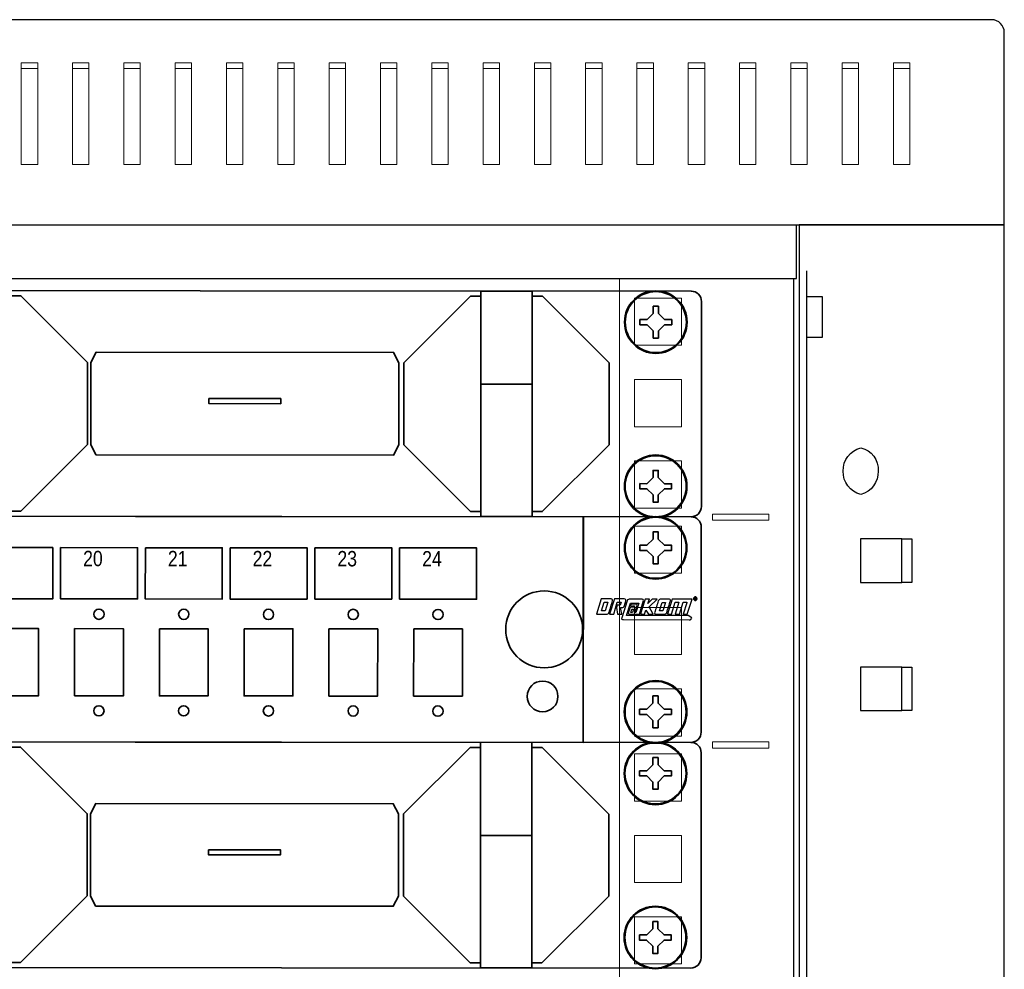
# Model space of a CAD drawing. Header units: millimetres. Extents: x 284 to 42354, y 172 to 67105.
# Tile 37 of 43: x 10156 to 12364, y 23845 to 25977. Entities that reach past the tile are written whole.
import ezdxf
from ezdxf.enums import TextEntityAlignment as Align

# ---------------------------------------------------------------- set-up
doc = ezdxf.new("R2010")
doc.units = ezdxf.units.MM
for name, color, linetype, lineweight in [('2DE_BKT_pp', 7, 'Continuous', 35), ('2DE_OBJ_BKT-pp', 93, 'Continuous', 25), ('2DE_TXT', 53, 'Continuous', 15), ('CP_DETAL', 33, 'Continuous', 9)]:
    doc.layers.add(name, color=color, linetype=linetype, lineweight=lineweight)
doc.layers.add('BKT_LOGO', color=5, linetype='Continuous')
doc.layers.add('CP_WIPEOUT', color=7, linetype='Continuous')
doc.styles.add('Arial2.5', font='ARIALN.TTF', dxfattribs={"height": 2.5})
doc.styles.add('CP_ATTR', font='ARIAL.TTF')

# ---------------------------------------------------------------- blocks, each defined once
blk = doc.blocks.new('2hpn_bkt_138_5sy0dho')
blk.add_wipeout([(-8.9, 3.51), (-6.9, 6.05), (471.7, 6.05), (473.7, 4.05), (473.7, -35.95), (471.7, -37.95), (-6.9, -37.95), (-8.9, -36.05)]).dxf.layer = 'CP_WIPEOUT'
for p, q in [((460.2, -2.63), (460.2, 2.62)), ((469.4, 2.63), (469.4, -2.63)), ((460.2, -34.63), (460.2, -29.38)), ((469.4, -29.37), (469.4, -34.63))]:
    blk.add_line(p, q)
for points in [[(-6.9, -37.95), (-6.9, -37.95), (-6.9, -37.95), (-6.9, -37.95), (471.7, -37.95), (471.7, -37.95), (471.7, -37.95, 0.41425), (473.7, -35.95), (473.7, -35.95), (473.7, 4.05, 0.414021), (471.7, 6.05), (471.7, 6.05), (-6.9, 6.05, 0.457803), (-8.9, 4.05), (-8.9, 4.05), (-8.9, -36.05, 0.414214), (-6.9, -37.95), (-6.9, -37.95)], [(462.05, 3.3), (462.05, 3.3), (467.55, 3.3, -0.401538), (470.55, 0.3), (470.55, 0.3), (470.55, -0.3, -0.401538), (467.55, -3.3), (467.55, -3.3), (462.05, -3.3, -0.401538), (459.05, -0.3), (459.05, -0.3), (459.05, 0.2, -0.409645), (462.05, 3.3), (462.05, 3.3)], [(462.05, -28.7), (462.05, -28.7), (467.55, -28.7, -0.401538), (470.55, -31.7), (470.55, -31.7), (470.55, -32.3, -0.401538), (467.55, -35.3), (467.55, -35.3), (462.05, -35.3, -0.401538), (459.05, -32.3), (459.05, -32.3), (459.05, -31.8, -0.409645), (462.05, -28.7), (462.05, -28.7)]]:
    blk.add_lwpolyline(points, format="xyb")
for points in [[(430.7, 6.05), (430.7, -37.95), (440.7, -37.95)], [(430.7, 6.05), (440.7, 6.05), (440.7, -37.95)], [(339.05, 5.05), (341.05, 5.05), (354.05, -7.95), (354.05, -23.95), (341.05, -36.95), (339.05, -36.95)], [(430.7, 5.05), (428.7, 5.05), (415.7, -7.95), (415.7, -23.95), (428.7, -36.95), (430.7, -36.95)], [(440.7, 5.05), (442.7, 5.05), (455.7, -7.95), (455.7, -23.95), (442.7, -36.95), (440.7, -36.95)], [(354.7, -23.95), (354.7, -7.95), (355.7, -5.95), (413.7, -5.95), (414.7, -7.95), (414.7, -23.95)], [(354.7, -7.95), (354.7, -23.95), (355.7, -25.95), (413.7, -25.95), (414.7, -23.95), (414.7, -7.95)], [(430.7, -12.12), (440.7, -12.12)]]:
    blk.add_lwpolyline(points)
blk.add_lwpolyline([(377.7, -14.95), (391.7, -14.95), (391.7, -15.95), (377.7, -15.95)], close=True)
at = {"linetype": 'ByBlock', "style": 'CP_ATTR', "flags": 9}
for tag in ['ARTICLE', 'PRODUCER']:
    blk.add_attdef(tag, text='', height=0.00005, dxfattribs=at).set_placement((0, 0), align=Align.MIDDLE_LEFT)
for points in [[(464.8, 5.95), (463.26, 5.75), (461.82, 5.15), (460.59, 4.21), (459.65, 2.97), (459.05, 1.54), (458.85, 0), (459.05, -1.54), (459.65, -2.98), (460.59, -4.21), (461.82, -5.15), (463.26, -5.75), (464.8, -5.95), (466.34, -5.75), (467.77, -5.15), (469.01, -4.21), (469.95, -2.98), (470.55, -1.54), (470.75, 0), (470.55, 1.54), (469.95, 2.97), (469.01, 4.21), (467.77, 5.15), (466.34, 5.75)], [(464.8, -26.05), (463.26, -26.25), (461.83, -26.85), (460.59, -27.79), (459.65, -29.02), (459.05, -30.46), (458.85, -32), (459.05, -33.54), (459.65, -34.97), (460.59, -36.21), (461.83, -37.15), (463.26, -37.75), (464.8, -37.95), (466.34, -37.75), (467.78, -37.15), (469.01, -36.21), (469.95, -34.97), (470.55, -33.54), (470.75, -32), (470.55, -30.46), (469.95, -29.02), (469.01, -27.79), (467.78, -26.85), (466.34, -26.25)]]:
    blk.add_wipeout(points).dxf.layer = 'CP_WIPEOUT'
for points in [[(461.7, 0.5), (463.1, 0.5), (464.3, 1.7), (464.3, 3.1), (465.3, 3.1), (465.3, 1.7), (466.5, 0.5), (467.9, 0.5), (467.9, -0.5), (466.5, -0.5), (465.3, -1.7), (465.3, -3.1), (464.3, -3.1), (464.3, -1.7), (463.1, -0.5), (461.7, -0.5), (461.7, 0.5)], [(461.7, -31.5), (463.1, -31.5), (464.3, -30.3), (464.3, -28.9), (465.3, -28.9), (465.3, -30.3), (466.5, -31.5), (467.9, -31.5), (467.9, -32.5), (466.5, -32.5), (465.3, -33.7), (465.3, -35.1), (464.3, -35.1), (464.3, -33.7), (463.1, -32.5), (461.7, -32.5), (461.7, -31.5)]]:
    blk.add_lwpolyline(points)
for centre, radius in [((464.8, 0), 6.1), ((464.8, 0), 5.95), ((464.8, -32), 6.1), ((464.8, -32), 5.95)]:
    blk.add_circle(centre, radius)
blk = doc.blocks.new('wipeout_1')
blk.add_wipeout([(-6.9, 6.05), (471.7, 6.05), (473.7, 4.05), (473.7, -35.95), (471.7, -37.95), (-6.9, -37.95), (-8.9, -36.05), (-8.9, 4.05)]).dxf.layer = 'CP_WIPEOUT'
blk = doc.blocks.new('2hpn_bkt_41_f7hy5j7')
for p, q in [((460.2, -2.63), (460.2, 2.62)), ((469.4, 2.63), (469.4, -2.63)), ((460.2, -34.63), (460.2, -29.38)), ((469.4, -29.37), (469.4, -34.63))]:
    blk.add_line(p, q)
for points in [[(-6.9, -37.95), (-6.9, -37.95), (-6.9, -37.95), (-6.9, -37.95), (471.7, -37.95), (471.7, -37.95), (471.7, -37.95, 0.41425), (473.7, -35.95), (473.7, -35.95), (473.7, 4.05, 0.414021), (471.7, 6.05), (471.7, 6.05), (-6.9, 6.05, 0.457803), (-8.9, 4.05), (-8.9, 4.05), (-8.9, -36.05, 0.414214), (-6.9, -37.95), (-6.9, -37.95)], [(462.05, 3.3), (462.05, 3.3), (467.55, 3.3, -0.401538), (470.55, 0.3), (470.55, 0.3), (470.55, -0.3, -0.401538), (467.55, -3.3), (467.55, -3.3), (462.05, -3.3, -0.401538), (459.05, -0.3), (459.05, -0.3), (459.05, 0.2, -0.409645), (462.05, 3.3), (462.05, 3.3)], [(462.05, -28.7), (462.05, -28.7), (467.55, -28.7, -0.401538), (470.55, -31.7), (470.55, -31.7), (470.55, -32.3, -0.401538), (467.55, -35.3), (467.55, -35.3), (462.05, -35.3, -0.401538), (459.05, -32.3), (459.05, -32.3), (459.05, -31.8, -0.409645), (462.05, -28.7), (462.05, -28.7)]]:
    blk.add_lwpolyline(points, format="xyb")
blk.add_lwpolyline([(450.7, 6.05), (450.7, 6.05), (450.7, -37.95)])
at = {"layer": 'BKT_LOGO'}
for points, knots in [([(472.53, -9.58), (472.59, -9.58), (472.65, -9.59), (472.7, -9.62), (472.7, -9.62), (472.75, -9.65), (472.8, -9.69), (472.83, -9.75), (472.83, -9.75), (472.86, -9.8), (472.87, -9.86), (472.87, -9.92), (472.87, -9.92), (472.87, -9.97), (472.86, -10.03), (472.83, -10.08), (472.83, -10.08), (472.8, -10.14), (472.75, -10.18), (472.7, -10.21), (472.7, -10.21), (472.65, -10.24), (472.59, -10.25), (472.53, -10.25), (472.53, -10.25), (472.48, -10.25), (472.42, -10.24), (472.37, -10.21), (472.37, -10.21), (472.31, -10.18), (472.27, -10.14), (472.24, -10.08), (472.24, -10.08), (472.21, -10.03), (472.2, -9.97), (472.2, -9.92), (472.2, -9.92), (472.2, -9.86), (472.21, -9.8), (472.24, -9.75), (472.24, -9.75), (472.27, -9.69), (472.31, -9.65), (472.37, -9.62), (472.37, -9.62), (472.42, -9.59), (472.48, -9.58), (472.53, -9.58)], [0, 0, 0, 0, 0.083333, 0.083333, 0.083333, 0.083333, 0.166667, 0.166667, 0.166667, 0.166667, 0.25, 0.25, 0.25, 0.25, 0.333333, 0.333333, 0.333333, 0.333333, 0.416667, 0.416667, 0.416667, 0.416667, 0.5, 0.5, 0.5, 0.5, 0.583333, 0.583333, 0.583333, 0.583333, 0.666667, 0.666667, 0.666667, 0.666667, 0.75, 0.75, 0.75, 0.75, 0.833333, 0.833333, 0.833333, 0.833333, 0.916667, 0.916667, 0.916667, 0.916667, 1, 1, 1, 1]), ([(453.26, -12.96), (453.26, -12.96), (454.18, -9.99), (454.18, -9.99), (454.18, -9.99), (454.18, -9.99), (456.12, -9.98), (456.12, -9.98), (456.12, -9.98), (456.23, -9.98), (456.32, -10.01), (456.37, -10.06), (456.37, -10.06), (456.42, -10.12), (456.44, -10.21), (456.43, -10.33), (456.43, -10.33), (456.31, -10.71), (456.19, -11.09), (456.08, -11.47), (456.08, -11.47), (455.96, -11.85), (455.84, -12.24), (455.71, -12.66), (455.71, -12.66), (455.6, -12.86), (455.43, -12.96), (455.19, -12.96), (455.19, -12.96), (455.19, -12.96), (453.26, -12.96), (453.26, -12.96)], [0, 0, 0, 0, 0.125, 0.125, 0.125, 0.125, 0.25, 0.25, 0.25, 0.25, 0.375, 0.375, 0.375, 0.375, 0.5, 0.5, 0.5, 0.5, 0.625, 0.625, 0.625, 0.625, 0.75, 0.75, 0.75, 0.75, 0.875, 0.875, 0.875, 0.875, 1, 1, 1, 1]), ([(454.97, -12.31), (454.97, -12.31), (455.49, -10.63), (455.49, -10.63), (455.49, -10.63), (455.49, -10.63), (454.78, -10.63), (454.78, -10.63), (454.78, -10.63), (454.78, -10.63), (454.26, -12.31), (454.26, -12.31), (454.26, -12.31), (454.26, -12.31), (454.97, -12.31), (454.97, -12.31)], [0, 0, 0, 0, 0.25, 0.25, 0.25, 0.25, 0.5, 0.5, 0.5, 0.5, 0.75, 0.75, 0.75, 0.75, 1, 1, 1, 1]), ([(456.64, -12.96), (456.64, -12.96), (455.84, -12.96), (455.84, -12.96), (455.84, -12.96), (455.84, -12.96), (456.76, -9.99), (456.76, -9.99), (456.76, -9.99), (456.76, -9.99), (458.7, -9.98), (458.7, -9.98), (458.7, -9.98), (458.81, -9.98), (458.9, -10.01), (458.95, -10.06), (458.95, -10.06), (459.01, -10.12), (459.03, -10.21), (459.01, -10.33), (459.01, -10.33), (458.95, -10.53), (458.9, -10.69), (458.86, -10.81), (458.86, -10.81), (458.83, -10.93), (458.8, -11.02), (458.78, -11.09), (458.78, -11.09), (458.76, -11.16), (458.74, -11.21), (458.73, -11.24), (458.73, -11.24), (458.72, -11.27), (458.71, -11.29), (458.71, -11.31), (458.71, -11.31), (458.65, -11.42), (458.59, -11.5), (458.52, -11.55), (458.52, -11.55), (458.45, -11.61), (458.37, -11.64), (458.28, -11.66), (458.28, -11.66), (458.28, -11.66), (457.97, -11.67), (457.97, -11.67), (457.97, -11.67), (457.97, -11.67), (458.19, -12.97), (458.19, -12.97), (458.19, -12.97), (458.19, -12.97), (457.36, -12.97), (457.36, -12.97), (457.36, -12.97), (457.36, -12.97), (457.15, -11.68), (457.15, -11.68), (457.15, -11.68), (457.15, -11.68), (457.31, -11.17), (457.31, -11.17), (457.31, -11.17), (457.31, -11.17), (457.9, -11.17), (457.9, -11.17), (457.9, -11.17), (457.9, -11.17), (458.07, -10.62), (458.07, -10.62), (458.07, -10.62), (458.07, -10.62), (457.34, -10.62), (457.34, -10.62), (457.34, -10.62), (457.34, -10.62), (456.64, -12.96), (456.64, -12.96)], [0, 0, 0, 0, 0.05, 0.05, 0.05, 0.05, 0.1, 0.1, 0.1, 0.1, 0.15, 0.15, 0.15, 0.15, 0.2, 0.2, 0.2, 0.2, 0.25, 0.25, 0.25, 0.25, 0.3, 0.3, 0.3, 0.3, 0.35, 0.35, 0.35, 0.35, 0.4, 0.4, 0.4, 0.4, 0.45, 0.45, 0.45, 0.45, 0.5, 0.5, 0.5, 0.5, 0.55, 0.55, 0.55, 0.55, 0.6, 0.6, 0.6, 0.6, 0.65, 0.65, 0.65, 0.65, 0.7, 0.7, 0.7, 0.7, 0.75, 0.75, 0.75, 0.75, 0.8, 0.8, 0.8, 0.8, 0.85, 0.85, 0.85, 0.85, 0.9, 0.9, 0.9, 0.9, 0.95, 0.95, 0.95, 0.95, 1, 1, 1, 1]), ([(460.75, -12.59), (460.75, -12.59), (460.95, -12.59), (460.95, -12.59), (460.95, -12.59), (460.95, -12.59), (461.52, -10.77), (461.52, -10.77), (461.52, -10.77), (461.52, -10.77), (459.89, -10.77), (459.89, -10.77), (459.89, -10.77), (459.89, -10.77), (459.14, -13.19), (459.14, -13.19), (459.14, -13.19), (459.14, -13.19), (471.17, -13.2), (471.17, -13.2), (471.17, -13.2), (471.17, -13.2), (471.87, -13.68), (471.87, -13.68), (471.87, -13.68), (471.87, -13.68), (471.85, -13.64), (471.85, -13.64), (471.85, -13.64), (471.82, -13.72), (471.78, -13.78), (471.75, -13.83), (471.75, -13.83), (471.72, -13.89), (471.69, -13.92), (471.65, -13.95), (471.65, -13.95), (471.61, -13.98), (471.57, -14), (471.51, -14.01), (471.51, -14.01), (471.46, -14.02), (471.4, -14.03), (471.33, -14.03), (471.33, -14.03), (471.33, -14.03), (458.55, -14.01), (458.55, -14.01), (458.55, -14.01), (458.41, -14.01), (458.3, -13.99), (458.23, -13.95), (458.23, -13.95), (458.17, -13.9), (458.17, -13.79), (458.22, -13.63), (458.22, -13.63), (458.22, -13.63), (459.24, -10.32), (459.24, -10.32), (459.24, -10.32), (459.36, -10.05), (459.6, -10), (459.79, -9.99), (459.79, -9.99), (460.6, -9.99), (461.4, -10.01), (462.21, -9.99), (462.21, -9.99), (462.38, -10.03), (462.48, -10.16), (462.46, -10.31), (462.46, -10.31), (462.46, -10.31), (461.64, -12.97), (461.64, -12.97), (461.64, -12.97), (461.64, -12.97), (459.65, -12.97), (459.65, -12.97), (459.65, -12.97), (459.51, -12.88), (459.47, -12.77), (459.48, -12.73), (459.48, -12.73), (459.48, -12.73), (459.78, -11.78), (459.78, -11.78), (459.78, -11.78), (459.8, -11.69), (459.93, -11.61), (460.12, -11.61), (460.12, -11.61), (460.12, -11.61), (460.61, -11.61), (460.61, -11.61), (460.61, -11.61), (460.61, -11.61), (460.71, -11.3), (460.71, -11.3), (460.71, -11.3), (460.71, -11.3), (460.35, -11.3), (460.35, -11.3), (460.35, -11.3), (460.35, -11.3), (460.31, -11.41), (460.31, -11.41), (460.31, -11.41), (460.31, -11.41), (459.9, -11.41), (459.9, -11.41), (459.9, -11.41), (459.9, -11.41), (459.99, -11.09), (459.99, -11.09), (459.99, -11.09), (460.05, -11), (460.14, -10.99), (460.29, -10.98), (460.29, -10.98), (460.29, -10.98), (461.03, -10.99), (461.03, -10.99), (461.03, -10.99), (461.11, -10.99), (461.2, -11.11), (461.18, -11.2), (461.18, -11.2), (461.18, -11.2), (460.75, -12.59), (460.75, -12.59)], [0, 0, 0, 0, 0.030303, 0.030303, 0.030303, 0.030303, 0.060606, 0.060606, 0.060606, 0.060606, 0.090909, 0.090909, 0.090909, 0.090909, 0.121212, 0.121212, 0.121212, 0.121212, 0.151515, 0.151515, 0.151515, 0.151515, 0.181818, 0.181818, 0.181818, 0.181818, 0.212121, 0.212121, 0.212121, 0.212121, 0.242424, 0.242424, 0.242424, 0.242424, 0.272727, 0.272727, 0.272727, 0.272727, 0.30303, 0.30303, 0.30303, 0.30303, 0.333333, 0.333333, 0.333333, 0.333333, 0.363636, 0.363636, 0.363636, 0.363636, 0.393939, 0.393939, 0.393939, 0.393939, 0.424242, 0.424242, 0.424242, 0.424242, 0.454545, 0.454545, 0.454545, 0.454545, 0.484848, 0.484848, 0.484848, 0.484848, 0.515152, 0.515152, 0.515152, 0.515152, 0.545455, 0.545455, 0.545455, 0.545455, 0.575758, 0.575758, 0.575758, 0.575758, 0.606061, 0.606061, 0.606061, 0.606061, 0.636364, 0.636364, 0.636364, 0.636364, 0.666667, 0.666667, 0.666667, 0.666667, 0.69697, 0.69697, 0.69697, 0.69697, 0.727273, 0.727273, 0.727273, 0.727273, 0.757576, 0.757576, 0.757576, 0.757576, 0.787879, 0.787879, 0.787879, 0.787879, 0.818182, 0.818182, 0.818182, 0.818182, 0.848485, 0.848485, 0.848485, 0.848485, 0.878788, 0.878788, 0.878788, 0.878788, 0.909091, 0.909091, 0.909091, 0.909091, 0.939394, 0.939394, 0.939394, 0.939394, 0.969697, 0.969697, 0.969697, 0.969697, 1, 1, 1, 1]), ([(463.57, -11.52), (463.57, -11.52), (464.34, -12.96), (464.34, -12.96), (464.34, -12.96), (464.34, -12.96), (463.4, -12.96), (463.4, -12.96), (463.4, -12.96), (463.4, -12.96), (462.91, -12.16), (462.91, -12.16), (462.91, -12.16), (462.91, -12.16), (462.9, -12.17), (462.9, -12.17), (462.9, -12.17), (462.9, -12.17), (462.66, -12.96), (462.66, -12.96), (462.66, -12.96), (462.66, -12.96), (461.86, -12.96), (461.86, -12.96), (461.86, -12.96), (461.86, -12.96), (462.15, -12.02), (462.15, -12.02), (462.15, -12.02), (462.15, -12.02), (462.15, -12.01), (462.15, -12.01), (462.15, -12.01), (462.15, -12.01), (462.15, -12.01), (462.15, -12.01), (462.15, -12.01), (462.15, -12.01), (462.78, -10), (462.78, -10), (462.78, -10), (462.78, -10), (463.58, -10), (463.58, -10), (463.58, -10), (463.58, -10), (463.31, -10.84), (463.31, -10.84), (463.31, -10.84), (463.31, -10.84), (464.16, -9.99), (464.16, -9.99), (464.16, -9.99), (464.16, -9.99), (465.12, -9.99), (465.12, -9.99), (465.12, -9.99), (465.12, -9.99), (465.09, -10.02), (465.09, -10.02), (465.09, -10.02), (465.09, -10.02), (463.57, -11.52), (463.57, -11.52)], [0, 0, 0, 0, 0.0625, 0.0625, 0.0625, 0.0625, 0.125, 0.125, 0.125, 0.125, 0.1875, 0.1875, 0.1875, 0.1875, 0.25, 0.25, 0.25, 0.25, 0.3125, 0.3125, 0.3125, 0.3125, 0.375, 0.375, 0.375, 0.375, 0.4375, 0.4375, 0.4375, 0.4375, 0.5, 0.5, 0.5, 0.5, 0.5625, 0.5625, 0.5625, 0.5625, 0.625, 0.625, 0.625, 0.625, 0.6875, 0.6875, 0.6875, 0.6875, 0.75, 0.75, 0.75, 0.75, 0.8125, 0.8125, 0.8125, 0.8125, 0.875, 0.875, 0.875, 0.875, 0.9375, 0.9375, 0.9375, 0.9375, 1, 1, 1, 1]), ([(464.93, -12.97), (464.69, -12.97), (464.58, -12.87), (464.6, -12.67), (464.6, -12.67), (464.73, -12.25), (464.85, -11.86), (464.97, -11.48), (464.97, -11.48), (465.09, -11.1), (465.2, -10.72), (465.32, -10.34), (465.32, -10.34), (465.38, -10.22), (465.46, -10.13), (465.54, -10.07), (465.54, -10.07), (465.63, -10.02), (465.73, -9.99), (465.85, -9.99), (465.85, -9.99), (465.85, -9.99), (467.37, -9.99), (467.37, -9.99), (467.37, -9.99), (467.49, -9.99), (467.57, -10.02), (467.62, -10.07), (467.62, -10.07), (467.68, -10.13), (467.7, -10.22), (467.68, -10.34), (467.68, -10.34), (467.56, -10.72), (467.45, -11.1), (467.33, -11.48), (467.33, -11.48), (467.21, -11.86), (467.09, -12.25), (466.96, -12.67), (466.96, -12.67), (466.85, -12.87), (466.68, -12.97), (466.45, -12.97), (466.45, -12.97), (466.45, -12.97), (464.93, -12.97), (464.93, -12.97)], [0, 0, 0, 0, 0.083333, 0.083333, 0.083333, 0.083333, 0.166667, 0.166667, 0.166667, 0.166667, 0.25, 0.25, 0.25, 0.25, 0.333333, 0.333333, 0.333333, 0.333333, 0.416667, 0.416667, 0.416667, 0.416667, 0.5, 0.5, 0.5, 0.5, 0.583333, 0.583333, 0.583333, 0.583333, 0.666667, 0.666667, 0.666667, 0.666667, 0.75, 0.75, 0.75, 0.75, 0.833333, 0.833333, 0.833333, 0.833333, 0.916667, 0.916667, 0.916667, 0.916667, 1, 1, 1, 1]), ([(465.56, -12.32), (465.56, -12.32), (466.22, -12.32), (466.22, -12.32), (466.22, -12.32), (466.22, -12.32), (466.74, -10.64), (466.74, -10.64), (466.74, -10.64), (466.74, -10.64), (466.08, -10.64), (466.08, -10.64), (466.08, -10.64), (466.08, -10.64), (465.56, -12.32), (465.56, -12.32)], [0, 0, 0, 0, 0.25, 0.25, 0.25, 0.25, 0.5, 0.5, 0.5, 0.5, 0.75, 0.75, 0.75, 0.75, 1, 1, 1, 1]), ([(469.44, -12.96), (469.44, -12.96), (468.64, -12.96), (468.64, -12.96), (468.64, -12.96), (468.64, -12.96), (468.64, -12.94), (468.64, -12.94), (468.64, -12.94), (468.64, -12.94), (468.63, -12.94), (468.63, -12.94), (468.63, -12.94), (468.63, -12.94), (469.35, -10.62), (469.35, -10.62), (469.35, -10.62), (469.35, -10.62), (468.63, -10.62), (468.63, -10.62), (468.63, -10.62), (468.63, -10.62), (467.9, -12.96), (467.9, -12.96), (467.9, -12.96), (467.9, -12.96), (467.09, -12.96), (467.09, -12.96), (467.09, -12.96), (467.09, -12.96), (468.01, -9.99), (468.01, -9.99), (468.01, -9.99), (468.01, -9.99), (471.9, -9.99), (471.9, -9.99), (471.9, -9.99), (471.9, -9.99), (471.91, -9.98), (471.91, -9.98), (471.91, -9.98), (471.91, -9.98), (471.91, -9.98), (471.91, -9.98), (471.91, -9.98), (471.91, -9.98), (471.9, -9.99), (471.9, -9.99), (471.9, -9.99), (471.9, -9.99), (470.98, -12.96), (470.98, -12.96), (470.98, -12.96), (470.98, -12.96), (470.18, -12.96), (470.18, -12.96), (470.18, -12.96), (470.18, -12.96), (470.87, -10.73), (470.87, -10.73), (470.87, -10.73), (470.87, -10.73), (470.87, -10.73), (470.87, -10.73), (470.87, -10.73), (470.87, -10.73), (470.9, -10.62), (470.9, -10.62), (470.9, -10.62), (470.9, -10.62), (470.17, -10.62), (470.17, -10.62), (470.17, -10.62), (470.17, -10.62), (469.44, -12.96), (469.44, -12.96)], [0, 0, 0, 0, 0.052632, 0.052632, 0.052632, 0.052632, 0.105263, 0.105263, 0.105263, 0.105263, 0.157895, 0.157895, 0.157895, 0.157895, 0.210526, 0.210526, 0.210526, 0.210526, 0.263158, 0.263158, 0.263158, 0.263158, 0.315789, 0.315789, 0.315789, 0.315789, 0.368421, 0.368421, 0.368421, 0.368421, 0.421053, 0.421053, 0.421053, 0.421053, 0.473684, 0.473684, 0.473684, 0.473684, 0.526316, 0.526316, 0.526316, 0.526316, 0.578947, 0.578947, 0.578947, 0.578947, 0.631579, 0.631579, 0.631579, 0.631579, 0.684211, 0.684211, 0.684211, 0.684211, 0.736842, 0.736842, 0.736842, 0.736842, 0.789474, 0.789474, 0.789474, 0.789474, 0.842105, 0.842105, 0.842105, 0.842105, 0.894737, 0.894737, 0.894737, 0.894737, 0.947368, 0.947368, 0.947368, 0.947368, 1, 1, 1, 1]), ([(472.53, -9.64), (472.49, -9.64), (472.44, -9.65), (472.4, -9.67), (472.4, -9.67), (472.35, -9.7), (472.32, -9.73), (472.29, -9.78), (472.29, -9.78), (472.27, -9.82), (472.25, -9.87), (472.25, -9.92), (472.25, -9.92), (472.25, -9.97), (472.27, -10.01), (472.29, -10.06), (472.29, -10.06), (472.31, -10.1), (472.35, -10.14), (472.39, -10.16), (472.39, -10.16), (472.44, -10.18), (472.49, -10.2), (472.53, -10.2), (472.53, -10.2), (472.58, -10.2), (472.63, -10.18), (472.67, -10.16), (472.67, -10.16), (472.72, -10.14), (472.75, -10.1), (472.78, -10.06), (472.78, -10.06), (472.8, -10.01), (472.81, -9.97), (472.81, -9.92), (472.81, -9.92), (472.81, -9.87), (472.8, -9.82), (472.78, -9.78), (472.78, -9.78), (472.75, -9.73), (472.72, -9.7), (472.67, -9.67), (472.67, -9.67), (472.63, -9.65), (472.58, -9.64), (472.53, -9.64)], [0, 0, 0, 0, 0.083333, 0.083333, 0.083333, 0.083333, 0.166667, 0.166667, 0.166667, 0.166667, 0.25, 0.25, 0.25, 0.25, 0.333333, 0.333333, 0.333333, 0.333333, 0.416667, 0.416667, 0.416667, 0.416667, 0.5, 0.5, 0.5, 0.5, 0.583333, 0.583333, 0.583333, 0.583333, 0.666667, 0.666667, 0.666667, 0.666667, 0.75, 0.75, 0.75, 0.75, 0.833333, 0.833333, 0.833333, 0.833333, 0.916667, 0.916667, 0.916667, 0.916667, 1, 1, 1, 1]), ([(472.39, -10.1), (472.39, -10.1), (472.39, -9.74), (472.39, -9.74), (472.39, -9.74), (472.39, -9.74), (472.51, -9.74), (472.51, -9.74), (472.51, -9.74), (472.55, -9.74), (472.58, -9.74), (472.6, -9.75), (472.6, -9.75), (472.62, -9.76), (472.64, -9.77), (472.65, -9.79), (472.65, -9.79), (472.66, -9.8), (472.67, -9.82), (472.67, -9.84), (472.67, -9.84), (472.67, -9.87), (472.66, -9.89), (472.64, -9.91), (472.64, -9.91), (472.62, -9.93), (472.59, -9.94), (472.56, -9.94), (472.56, -9.94), (472.57, -9.95), (472.58, -9.95), (472.59, -9.96), (472.59, -9.96), (472.61, -9.97), (472.62, -10), (472.65, -10.03), (472.65, -10.03), (472.65, -10.03), (472.69, -10.1), (472.69, -10.1), (472.69, -10.1), (472.69, -10.1), (472.62, -10.1), (472.62, -10.1), (472.62, -10.1), (472.62, -10.1), (472.59, -10.05), (472.59, -10.05), (472.59, -10.05), (472.56, -10), (472.54, -9.97), (472.53, -9.96), (472.53, -9.96), (472.52, -9.95), (472.5, -9.95), (472.48, -9.95), (472.48, -9.95), (472.48, -9.95), (472.44, -9.95), (472.44, -9.95), (472.44, -9.95), (472.44, -9.95), (472.44, -10.1), (472.44, -10.1), (472.44, -10.1), (472.44, -10.1), (472.39, -10.1), (472.39, -10.1)], [0, 0, 0, 0, 0.058824, 0.058824, 0.058824, 0.058824, 0.117647, 0.117647, 0.117647, 0.117647, 0.176471, 0.176471, 0.176471, 0.176471, 0.235294, 0.235294, 0.235294, 0.235294, 0.294118, 0.294118, 0.294118, 0.294118, 0.352941, 0.352941, 0.352941, 0.352941, 0.411765, 0.411765, 0.411765, 0.411765, 0.470588, 0.470588, 0.470588, 0.470588, 0.529412, 0.529412, 0.529412, 0.529412, 0.588235, 0.588235, 0.588235, 0.588235, 0.647059, 0.647059, 0.647059, 0.647059, 0.705882, 0.705882, 0.705882, 0.705882, 0.764706, 0.764706, 0.764706, 0.764706, 0.823529, 0.823529, 0.823529, 0.823529, 0.882353, 0.882353, 0.882353, 0.882353, 0.941176, 0.941176, 0.941176, 0.941176, 1, 1, 1, 1]), ([(472.44, -9.9), (472.44, -9.9), (472.52, -9.9), (472.52, -9.9), (472.52, -9.9), (472.55, -9.9), (472.57, -9.89), (472.58, -9.88), (472.58, -9.88), (472.6, -9.87), (472.6, -9.86), (472.6, -9.84), (472.6, -9.84), (472.6, -9.83), (472.6, -9.82), (472.59, -9.81), (472.59, -9.81), (472.59, -9.81), (472.58, -9.8), (472.57, -9.8), (472.57, -9.8), (472.56, -9.79), (472.54, -9.79), (472.51, -9.79), (472.51, -9.79), (472.51, -9.79), (472.44, -9.79), (472.44, -9.79), (472.44, -9.79), (472.44, -9.79), (472.44, -9.9), (472.44, -9.9)], [0, 0, 0, 0, 0.125, 0.125, 0.125, 0.125, 0.25, 0.25, 0.25, 0.25, 0.375, 0.375, 0.375, 0.375, 0.5, 0.5, 0.5, 0.5, 0.625, 0.625, 0.625, 0.625, 0.75, 0.75, 0.75, 0.75, 0.875, 0.875, 0.875, 0.875, 1, 1, 1, 1]), ([(460.5, -11.97), (460.5, -11.97), (460.14, -11.97), (460.14, -11.97), (460.14, -11.97), (460.14, -11.97), (459.95, -12.59), (459.95, -12.59), (459.95, -12.59), (459.95, -12.59), (460.31, -12.59), (460.31, -12.59), (460.31, -12.59), (460.31, -12.59), (460.5, -11.97), (460.5, -11.97)], [0, 0, 0, 0, 0.25, 0.25, 0.25, 0.25, 0.5, 0.5, 0.5, 0.5, 0.75, 0.75, 0.75, 0.75, 1, 1, 1, 1])]:
    blk.add_open_spline(points, degree=3, knots=knots, dxfattribs=at)
at = {"linetype": 'ByBlock', "style": 'CP_ATTR', "flags": 1}
for tag in ['ARTICLE', 'PRODUCT-TYPE', 'PRODUCER', 'CHARACTER', 'OTHER']:
    blk.add_attdef(tag, text='', height=0.00005, dxfattribs=at).set_placement((0, 0), align=Align.MIDDLE_LEFT)
blk = doc.blocks.new('2hpn_bkt_43_x8op96')
for points in [[(0, 44), (436.6, 44), (436.6, 0), (0, 0), (0, 44)], [(0, 44), (436.6, 44), (436.6, 0), (0, 0), (0, 44)], [(318.2, 37.9), (333.2, 37.9), (333.2, 27.9), (318.2, 27.9), (318.2, 37.9)], [(334.72, 37.9), (349.72, 37.9), (349.72, 27.9), (334.72, 27.9), (334.72, 37.9)], [(351.24, 37.9), (366.24, 37.9), (366.24, 27.9), (351.24, 27.9), (351.24, 37.9)], [(367.76, 37.9), (382.76, 37.9), (382.76, 27.9), (367.76, 27.9), (367.76, 37.9)], [(384.28, 37.9), (399.28, 37.9), (399.28, 27.9), (384.28, 27.9), (384.28, 37.9)], [(400.8, 37.9), (415.8, 37.9), (415.8, 27.9), (400.8, 27.9), (400.8, 37.9)], [(320.95, 22.1), (330.45, 22.1), (330.45, 9), (320.95, 9), (320.95, 22.1)], [(337.47, 22.1), (346.97, 22.1), (346.97, 9), (337.47, 9), (337.47, 22.1)], [(353.99, 22.1), (363.49, 22.1), (363.49, 9), (353.99, 9), (353.99, 22.1)], [(370.51, 22.1), (380.01, 22.1), (380.01, 9), (370.51, 9), (370.51, 22.1)], [(387.03, 22.1), (396.53, 22.1), (396.53, 9), (387.03, 9), (387.03, 22.1)], [(403.55, 22.1), (413.05, 22.1), (413.05, 9), (403.55, 9), (403.55, 22.1)]]:
    blk.add_lwpolyline(points)
for centre, radius in [((428.98, 22.02), 7.5), ((342.21, 24.91), 1), ((358.73, 24.91), 1), ((375.25, 24.91), 1), ((391.77, 24.91), 1), ((408.29, 24.91), 1), ((428.68, 8.95), 3), ((342.21, 6.08), 1), ((358.73, 6.08), 1), ((375.25, 6.08), 1), ((391.77, 6.08), 1), ((408.29, 6.08), 1)]:
    blk.add_circle(centre, radius)
at = {"linetype": 'Continuous', "lineweight": 0, "style": 'Arial2.5'}
for s, p in [('20', (339.11, 34.28)), ('21', (355.63, 34.28)), ('22', (372.15, 34.28)), ('23', (388.67, 34.28)), ('24', (405.19, 34.28))]:
    blk.add_text(s, height=3, dxfattribs=at).set_placement(p)
at = {"linetype": 'ByBlock', "style": 'CP_ATTR', "flags": 9}
for tag in ['NAME', 'ARTICLE', 'PRODUCT-TYPE', 'ORDER-NO', 'PRODUCER', 'CHARACTER', 'OTHER']:
    blk.add_attdef(tag, text='', height=0.00005, dxfattribs=at).set_placement((-0.09, -0.02), align=Align.MIDDLE_LEFT)
blk = doc.blocks.new('2D_BKT_switchgear_102')
at = {"lineweight": 0, "style": 'CP_ATTR'}
for tag in ['ORDER-NO', 'NAME']:
    blk.add_attdef(tag, text='', height=0.00005, dxfattribs=at).set_placement((-0.09, -0.02), align=Align.MIDDLE_LEFT)
at = {"linetype": 'ByBlock', "style": 'CP_ATTR', "flags": 9}
for tag in ['ARTICLE', 'PRODUCT-TYPE', 'PRODUCER', 'CHARACTER', 'OTHER']:
    blk.add_attdef(tag, text='', height=0.00005, dxfattribs=at).set_placement((-0.09, -0.02), align=Align.MIDDLE_LEFT)
blk.add_wipeout([(0, 5.95), (-1.54, 5.75), (-2.98, 5.15), (-4.21, 4.21), (-5.15, 2.97), (-5.75, 1.54), (-5.95, 0), (-5.75, -1.54), (-5.15, -2.98), (-4.21, -4.21), (-2.98, -5.15), (-1.54, -5.75), (0, -5.95), (1.54, -5.75), (2.97, -5.15), (4.21, -4.21), (5.15, -2.98), (5.75, -1.54), (5.95, 0), (5.75, 1.54), (5.15, 2.97), (4.21, 4.21), (2.97, 5.15), (1.54, 5.75)]).dxf.layer = 'CP_WIPEOUT'
blk.add_lwpolyline([(-3.1, 0.5), (-1.7, 0.5), (-0.5, 1.7), (-0.5, 3.1), (0.5, 3.1), (0.5, 1.7), (1.7, 0.5), (3.1, 0.5), (3.1, -0.5), (1.7, -0.5), (0.5, -1.7), (0.5, -3.1), (-0.5, -3.1), (-0.5, -1.7), (-1.7, -0.5), (-3.1, -0.5), (-3.1, 0.5)])
for radius in [6.1, 5.95]:
    blk.add_circle((0, 0), radius)
for tag in ['NAME', 'NUMBER', 'GROUP', 'ARTICLE', 'PRODUCT-TYPE', 'ORDER-NO', 'PRODUCER', 'VOLTAGE', 'POWER', 'CHARACTER', 'OTHER', 'DIMS', 'MATERIAL', 'IP', 'WEIGHT']:
    blk.add_attdef(tag, text='', height=0.00005, dxfattribs=at).set_placement((-0.09, -0.02), align=Align.MIDDLE_LEFT)
blk = doc.blocks.new('2d_bkt_switchward_1_08_52m2dvd')
for points in [[(0, 1940.5), (600, 1940.5), (600, 1977.99, 0.413594), (597.5, 1980.5), (2.5, 1980.5, 0.414833), (0, 1977.99), (0, 1940.5)], [(572.03, 1897.01, -0.372283), (575.41, 1892.47, -0.35272), (572.03, 1887.92, -0.357188), (568.6, 1892.46, -0.354082), (572.03, 1897.01, 23.748594)]]:
    blk.add_lwpolyline(points, format="xyb")
for points in [[(40.5, 1940.39), (40.5, 1930), (559.5, 1930), (559.5, 1940.39)], [(560, 1940.5), (560, 49.5), (600, 49.5), (600, 1940.5), (560, 1940.5)], [(561.5, 49.55), (561.5, 1931.51), (561.5, 1931.51)], [(559, 60), (559, 1930), (559, 1930)], [(561.5, 1926.51), (564.5, 1926.51), (564.5, 1918.51), (561.5, 1918.51)], [(580, 1879.25), (572, 1879.25), (572, 1870.75), (580, 1870.75), (580, 1879.25), (582, 1879.25), (582, 1870.75), (580, 1870.75)], [(580, 1854.25), (572, 1854.25), (572, 1845.75), (580, 1845.75), (580, 1854.25), (582, 1854.25), (582, 1845.75), (580, 1845.75)]]:
    blk.add_lwpolyline(points)
at = {"layer": 'CP_DETAL'}
for points in [[(411.6, 1971.01), (411.6, 1972.07), (408.4, 1972.07), (408.4, 1971.01), (411.6, 1971.01), (408.4, 1971.01), (408.4, 1952.25), (411.6, 1952.25), (411.6, 1971.01)], [(421.6, 1971.01), (421.6, 1972.07), (418.4, 1972.07), (418.4, 1971.01), (421.6, 1971.01), (418.4, 1971.01), (418.4, 1952.25), (421.6, 1952.25), (421.6, 1971.01)], [(431.6, 1971.01), (431.6, 1972.07), (428.4, 1972.07), (428.4, 1971.01), (431.6, 1971.01), (428.4, 1971.01), (428.4, 1952.25), (431.6, 1952.25), (431.6, 1971.01)], [(441.6, 1971.01), (441.6, 1972.07), (438.4, 1972.07), (438.4, 1971.01), (441.6, 1971.01), (438.4, 1971.01), (438.4, 1952.25), (441.6, 1952.25), (441.6, 1971.01)], [(451.6, 1971.01), (451.6, 1972.07), (448.4, 1972.07), (448.4, 1971.01), (451.6, 1971.01), (448.4, 1971.01), (448.4, 1952.25), (451.6, 1952.25), (451.6, 1971.01)], [(461.6, 1971.01), (461.6, 1972.07), (458.4, 1972.07), (458.4, 1971.01), (461.6, 1971.01), (458.4, 1971.01), (458.4, 1952.25), (461.6, 1952.25), (461.6, 1971.01)], [(471.6, 1971.01), (471.6, 1972.07), (468.4, 1972.07), (468.4, 1971.01), (471.6, 1971.01), (468.4, 1971.01), (468.4, 1952.25), (471.6, 1952.25), (471.6, 1971.01)], [(481.6, 1971.01), (481.6, 1972.07), (478.4, 1972.07), (478.4, 1971.01), (481.6, 1971.01), (478.4, 1971.01), (478.4, 1952.25), (481.6, 1952.25), (481.6, 1971.01)], [(491.6, 1971.01), (491.6, 1972.07), (488.4, 1972.07), (488.4, 1971.01), (491.6, 1971.01), (488.4, 1971.01), (488.4, 1952.25), (491.6, 1952.25), (491.6, 1971.01)], [(501.6, 1971.01), (501.6, 1972.07), (498.4, 1972.07), (498.4, 1971.01), (501.6, 1971.01), (498.4, 1971.01), (498.4, 1952.25), (501.6, 1952.25), (501.6, 1971.01)], [(511.6, 1971.01), (511.6, 1972.07), (508.4, 1972.07), (508.4, 1971.01), (511.6, 1971.01), (508.4, 1971.01), (508.4, 1952.25), (511.6, 1952.25), (511.6, 1971.01)], [(521.6, 1971.01), (521.6, 1972.07), (518.4, 1972.07), (518.4, 1971.01), (521.6, 1971.01), (518.4, 1971.01), (518.4, 1952.25), (521.6, 1952.25), (521.6, 1971.01)], [(531.6, 1971.01), (531.6, 1972.07), (528.4, 1972.07), (528.4, 1971.01), (531.6, 1971.01), (528.4, 1971.01), (528.4, 1952.25), (531.6, 1952.25), (531.6, 1971.01)], [(541.6, 1971.01), (541.6, 1972.07), (538.4, 1972.07), (538.4, 1971.01), (541.6, 1971.01), (538.4, 1971.01), (538.4, 1952.25), (541.6, 1952.25), (541.6, 1971.01)], [(551.6, 1971.01), (551.6, 1972.07), (548.4, 1972.07), (548.4, 1971.01), (551.6, 1971.01), (548.4, 1971.01), (548.4, 1952.25), (551.6, 1952.25), (551.6, 1971.01)], [(561.6, 1971.01), (561.6, 1972.07), (558.4, 1972.07), (558.4, 1971.01), (561.6, 1971.01), (558.4, 1971.01), (558.4, 1952.25), (561.6, 1952.25), (561.6, 1971.01)], [(571.6, 1971.01), (571.6, 1972.07), (568.4, 1972.07), (568.4, 1971.01), (571.6, 1971.01), (568.4, 1971.01), (568.4, 1952.25), (571.6, 1952.25), (571.6, 1971.01)], [(581.6, 1971.01), (581.6, 1972.07), (578.4, 1972.07), (578.4, 1971.01), (581.6, 1971.01), (578.4, 1971.01), (578.4, 1952.25), (581.6, 1952.25), (581.6, 1971.01)], [(525, 60), (525, 1930), (525, 1930)], [(527.9, 1917), (537.1, 1917), (537.1, 1926.2), (527.9, 1926.2), (527.9, 1917)], [(527.9, 1901.12), (537.1, 1901.12), (537.1, 1910.32), (527.9, 1910.32), (527.9, 1901.12)], [(527.9, 1885.25), (537.1, 1885.25), (537.1, 1894.45), (527.9, 1894.45), (527.9, 1885.25)], [(543.1, 1884.1), (554.1, 1884.1), (554.1, 1882.9), (543.1, 1882.9), (543.1, 1884.1)], [(527.9, 1872.55), (537.1, 1872.55), (537.1, 1881.75), (527.9, 1881.75), (527.9, 1872.55)], [(527.9, 1856.67), (537.1, 1856.67), (537.1, 1865.87), (527.9, 1865.87), (527.9, 1856.67)], [(527.9, 1840.8), (537.1, 1840.8), (537.1, 1850), (527.9, 1850), (527.9, 1840.8)], [(543.1, 1839.65), (554.1, 1839.65), (554.1, 1838.45), (543.1, 1838.45), (543.1, 1839.65)], [(527.9, 1828.1), (537.1, 1828.1), (537.1, 1837.3), (527.9, 1837.3), (527.9, 1828.1)], [(527.9, 1812.23), (537.1, 1812.23), (537.1, 1821.42), (527.9, 1821.42), (527.9, 1812.23)], [(527.9, 1796.35), (537.1, 1796.35), (537.1, 1805.55), (527.9, 1805.55), (527.9, 1796.35)]]:
    blk.add_lwpolyline(points, dxfattribs=at)
at = {"style": 'CP_ATTR', "flags": 9}
for tag in ['ARTICLE', 'PRODUCT-TYPE', 'PRODUCER', 'CHARACTER', 'OTHER']:
    blk.add_attdef(tag, text='', height=0.00005, dxfattribs=at).set_placement((67.41, 67.69), align=Align.MIDDLE_LEFT)
at = {"layer": '2DE_TXT', "style": 'CP_ATTR', "width": 0.8}
for tag, p in [('NAME', (-3.39, 2020.54)), ('ORDER-NO', (-3.39, 2002.94))]:
    blk.add_attdef(tag, text='', height=10, dxfattribs=at).set_placement(p, align=Align.MIDDLE_LEFT)

msp = doc.modelspace()

# ---------------------------------------------------------------- block references
at = {"layer": '2DE_BKT_pp', "xscale": 11.50760455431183, "yscale": 11.50760455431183, "zscale": 11.50760455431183, "rotation": 359.9585277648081}
for p in [(6233.5, 25301.7, 41413.7), (6232.8, 24289, 41413.7)]:
    msp.add_blockref('2hpn_bkt_138_5sy0dho', p, dxfattribs=at)

# ---------------------------------------------------------------- next in the draw order: block references
at = {"layer": 'CP_WIPEOUT', "xscale": 11.50760455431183, "yscale": 11.50760455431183, "zscale": 11.50760455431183, "rotation": 359.9585277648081}
msp.add_blockref('wipeout_1', (6233.1, 24795.3, 41413.7), dxfattribs=at)

# ---------------------------------------------------------------- next in the draw order: block references
at = {"layer": '2DE_BKT_pp', "xscale": 11.50760455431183, "yscale": 11.50760455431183, "zscale": 11.50760455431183, "rotation": 359.9585277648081}
for name, p in [('2hpn_bkt_41_f7hy5j7', (6233.1, 24795.3, 41413.7)), ('2hpn_bkt_43_x8op96', (6395.1, 24358.5, 41413.7))]:
    msp.add_blockref(name, p, dxfattribs=at)

# ---------------------------------------------------------------- next in the draw order: block references
for p in [(11581.9, 24791.4, 41413.7), (11581.6, 24423.2, 41413.7)]:
    msp.add_blockref('2D_BKT_switchgear_102', p, dxfattribs=at)

# ---------------------------------------------------------------- next in the draw order: block references
at = {"layer": '2DE_OBJ_BKT-pp', "xscale": 11.50760455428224, "yscale": 11.50760455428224, "zscale": 11.50760455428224}
msp.add_blockref('2d_bkt_switchward_1_08_52m2dvd', (5459.3, 3185.8, 41413.7), dxfattribs=at)

doc.saveas('drawing.dxf')
